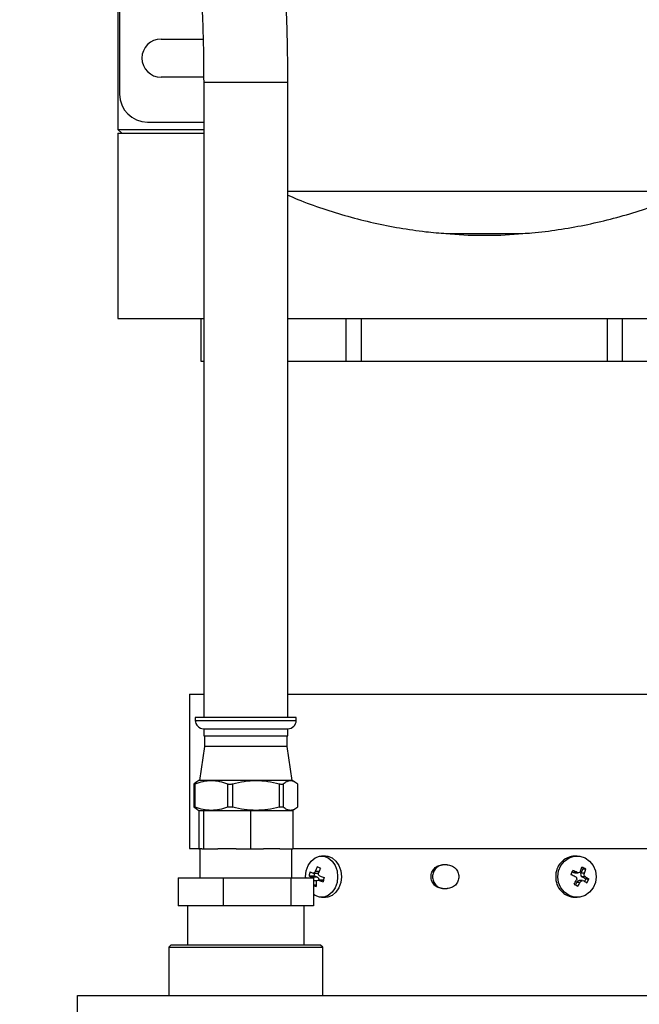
# Model space of a CAD drawing. Header units: inches. Extents: x 3 to 129, y 3 to 99.
# Tile 4 of 30: x 14.04 to 19.55, y 69.37 to 78.14. Entities that reach past the tile are written whole.
import ezdxf

# ---------------------------------------------------------------- set-up
doc = ezdxf.new("R2010")
doc.units = ezdxf.units.IN
doc.header["$LTSCALE"] = 12
doc.header["$MEASUREMENT"] = 0
doc.layers.add('DIMENSIONS', color=140, linetype='Continuous', lineweight=25)
doc.styles.add('SLDTEXTSTYLE0', font='TXT', dxfattribs={"width": 0.7})
doc.dimstyles.new('SLDDIMSTYLE0', dxfattribs={"dimtxt": 1.019531, "dimasz": 1.56, "dimexe": 0, "dimexo": 0.0625, "dimgap": 0.254883, "dimtad": 0, "dimtih": 1, "dimtoh": 1, "dimrnd": 1e-09, "dimzin": 12, "dimdsep": 46, "dimtxsty": 'SLDTEXTSTYLE0', "dimsah": 1, "dimcen": 0.09, "dimadec": 0, "dimazin": 3, "dimtfac": 1, "dimtofl": 0, "dimtmove": 0, "dimatfit": 3, "dimfxl": 0, "dimfrac": 2, "dimtolj": 1, "dimtzin": 12, "dimarcsym": 0})

# ---------------------------------------------------------------- blocks, each defined once
blk = doc.blocks.new('_D')
at = {"layer": 'DIMENSIONS'}
for p, q in [((14.3753, 86.5923), (5.7794, 86.5923)), ((7.2794, 86.5923), (7.2794, 75.6676)), ((5.3405, 73.8189), (4.9981, 73.8189)), ((4.9981, 73.8189), (4.9981, 72.1986)), ((9.2183, 73.8189), (9.5606, 73.8189)), ((9.5606, 73.8189), (9.5606, 72.1986)), ((4.9981, 72.1986), (5.3405, 72.1986)), ((9.5606, 72.1986), (9.2183, 72.1986)), ((7.2794, 58.8343), (7.2794, 71.9703)), ((13.9503, 58.8343), (5.7794, 58.8343))]:
    blk.add_line(p, q, dxfattribs=at)
for points in [[(7.2794, 86.5923), (7.0394, 85.0323), (7.5194, 85.0323)], [(7.2794, 58.8343), (7.5194, 60.3943), (7.0394, 60.3943)]]:
    blk.add_solid(points, dxfattribs=at)
at = {"layer": 'DIMENSIONS', "char_height": 1, "attachment_point": 1, "style": 'SLDTEXTSTYLE0'}
for s, insert in [('27.76', (5.3405, 75.3363)), ('705.1', (5.3405, 73.4876))]:
    blk.add_mtext(s, dxfattribs=dict(at, insert=insert))

msp = doc.modelspace()

# ---------------------------------------------------------------- linework, layer by layer
for p, q in [((14.9103, 82.4154), (14.9103, 77.1673)), ((14.9253, 80.9823), (14.9253, 77.4823)), ((15.2953, 77.9723), (15.6697, 77.9723)), ((15.6748, 77.6323), (15.2953, 77.6323)), ((15.6753, 77.5882), (15.6753, 71.9273)), ((15.6753, 77.5882), (16.4253, 77.5882)), ((16.4253, 71.9273), (16.4253, 77.5882)), ((15.1753, 77.2323), (15.6753, 77.2323)), ((14.9103, 77.1673), (14.9453, 77.1323)), ((14.9103, 77.1673), (15.6753, 77.1673)), ((14.9103, 77.1323), (14.9103, 75.4823)), ((14.9103, 77.1323), (15.6753, 77.1323)), ((16.4253, 76.6168), (20.0103, 76.6168)), ((17.8316, 76.2388), (18.03, 76.2256)), ((17.8316, 76.2388), (18.1753, 76.2388)), ((18.1753, 76.2388), (18.5189, 76.2388)), ((18.3206, 76.2256), (18.5189, 76.2388)), ((18.03, 76.2256), (18.1753, 76.2256)), ((18.1753, 76.2256), (18.3206, 76.2256)), ((14.9103, 75.4823), (15.6753, 75.4823)), ((15.6495, 75.4823), (15.6495, 75.1023)), ((16.4253, 75.4823), (20.9047, 75.4823)), ((16.945, 75.1023), (16.945, 75.4823)), ((17.0795, 75.1023), (17.0795, 75.4823)), ((19.271, 75.1023), (19.271, 75.4823)), ((19.4055, 75.1023), (19.4055, 75.4823)), ((15.6495, 75.1023), (15.6753, 75.1023)), ((16.4253, 75.1023), (16.945, 75.1023)), ((16.945, 75.1023), (17.0795, 75.1023)), ((17.0795, 75.1023), (19.271, 75.1023)), ((19.271, 75.1023), (19.4055, 75.1023)), ((19.4055, 75.1023), (19.9869, 75.1023)), ((15.5503, 72.1343), (15.5503, 70.7593)), ((15.5503, 72.1343), (15.6753, 72.1343)), ((16.4253, 72.1343), (20.8003, 72.1343)), ((15.6003, 71.9273), (15.6003, 71.9023)), ((16.5003, 71.9273), (15.6003, 71.9273)), ((15.6003, 71.9023), (16.5003, 71.9023)), ((16.5003, 71.9023), (16.5003, 71.9273)), ((15.6753, 71.8273), (15.6753, 71.7636)), ((15.6753, 71.7636), (16.4253, 71.7636)), ((15.6813, 71.7636), (15.6813, 71.6683)), ((16.4193, 71.6683), (16.4193, 71.7636)), ((16.4253, 71.7636), (16.4253, 71.8273)), ((15.6813, 71.6683), (15.6373, 71.3663)), ((15.7787, 71.6683), (15.6813, 71.6683)), ((16.4193, 71.6683), (15.7787, 71.6683)), ((16.4633, 71.3663), (16.4193, 71.6683)), ((15.5867, 71.3341), (15.5867, 71.1325)), ((15.6133, 71.3536), (15.589, 71.337)), ((15.5999, 71.1296), (15.5999, 71.337)), ((15.6333, 71.3663), (15.6128, 71.3545)), ((15.7433, 71.3663), (15.6333, 71.3663)), ((16.1413, 71.3663), (15.7433, 71.3663)), ((15.8868, 71.337), (15.8868, 71.1296)), ((15.9345, 71.1296), (15.9345, 71.337)), ((16.4482, 71.3663), (16.1413, 71.3663)), ((16.3481, 71.337), (16.3481, 71.1296)), ((16.3849, 71.1296), (16.3849, 71.337)), ((16.4673, 71.3663), (16.4482, 71.3663)), ((16.4877, 71.3545), (16.4673, 71.3663)), ((16.5115, 71.337), (16.5115, 71.1296)), ((16.5115, 71.337), (16.5138, 71.3341)), ((16.5138, 71.1325), (16.5138, 71.3341)), ((15.589, 71.1296), (15.6133, 71.1129)), ((15.6128, 71.1121), (15.6333, 71.1003)), ((15.6308, 71.1003), (15.6308, 70.7565)), ((15.6308, 71.1003), (15.6333, 71.1003)), ((15.6333, 71.1003), (15.6628, 71.1003)), ((15.6628, 71.1003), (15.6731, 71.1003)), ((15.6731, 71.1003), (15.6731, 70.7565)), ((15.6731, 71.1003), (15.7758, 71.1003)), ((15.7758, 71.1003), (15.9899, 71.1003)), ((15.9899, 71.1003), (16.0926, 71.1003)), ((16.0926, 71.1003), (16.0926, 70.7565)), ((16.0926, 71.1003), (16.185, 71.1003)), ((16.185, 71.1003), (16.3774, 71.1003)), ((16.3774, 71.1003), (16.4698, 71.1003)), ((16.4673, 71.1003), (16.4877, 71.1121)), ((16.4698, 71.1003), (16.4698, 70.7565)), ((16.5115, 71.1296), (16.5138, 71.1325)), ((15.5503, 70.7593), (15.6308, 70.7593)), ((15.6308, 70.7565), (15.6403, 70.7565)), ((15.6403, 70.7565), (15.6403, 70.5003)), ((15.6602, 70.7565), (15.6403, 70.7565)), ((15.6602, 70.7565), (15.6731, 70.7565)), ((15.6731, 70.7565), (15.8011, 70.7565)), ((15.9646, 70.7565), (15.8011, 70.7565)), ((15.9646, 70.7565), (16.0926, 70.7565)), ((16.0926, 70.7565), (16.2077, 70.7565)), ((16.3547, 70.7565), (16.2077, 70.7565)), ((16.3547, 70.7565), (16.4698, 70.7565)), ((16.4603, 70.5003), (16.4603, 70.7565)), ((16.4698, 70.7593), (20.8003, 70.7593)), ((16.7593, 70.6925), (16.7259, 70.6925)), ((19.0006, 70.6925), (18.9816, 70.6925)), ((16.6501, 70.5406), (16.6977, 70.5406)), ((16.6601, 70.5155), (16.6662, 70.5406)), ((16.6694, 70.5582), (16.7037, 70.5582)), ((17.8431, 70.6143), (17.8036, 70.6143)), ((18.9581, 70.5533), (18.97, 70.5471)), ((19.0008, 70.5471), (18.97, 70.5471)), ((18.9803, 70.5445), (19.0116, 70.5445)), ((19.0513, 70.5768), (19.0348, 70.5409)), ((19.0655, 70.5409), (19.0348, 70.5409)), ((19.0405, 70.5824), (19.0513, 70.5768)), ((19.0778, 70.5768), (19.0513, 70.5768)), ((15.4465, 70.5003), (15.4465, 70.2503)), ((15.4465, 70.5003), (15.8492, 70.5003)), ((15.8492, 70.5003), (15.8492, 70.2503)), ((15.8492, 70.5003), (16.4529, 70.5003)), ((16.4529, 70.5003), (16.4529, 70.2503)), ((16.4529, 70.5003), (16.654, 70.5003)), ((16.6135, 70.5155), (16.6601, 70.5155)), ((16.6359, 70.5036), (16.6402, 70.5003)), ((16.6898, 70.5036), (16.6359, 70.5036)), ((16.654, 70.5003), (16.654, 70.2503)), ((16.6837, 70.4723), (16.654, 70.4723)), ((16.6898, 70.5036), (16.6601, 70.5155)), ((16.7423, 70.478), (16.6961, 70.478)), ((16.742, 70.4768), (16.7026, 70.4768)), ((18.9978, 70.4601), (18.9865, 70.4354)), ((18.9978, 70.4601), (19.0285, 70.4601)), ((19.05, 70.4741), (19.0187, 70.4741)), ((19.0762, 70.5074), (19.0455, 70.5074)), ((19.0455, 70.5074), (19.079, 70.4898)), ((19.079, 70.4898), (19.0682, 70.4664)), ((19.079, 70.4898), (19.1055, 70.4898)), ((16.6765, 70.4341), (16.654, 70.4341)), ((16.654, 70.4311), (16.6764, 70.4222)), ((17.8036, 70.4043), (17.8431, 70.4043)), ((16.7259, 70.326), (16.7593, 70.326)), ((18.9816, 70.326), (19.0006, 70.326)), ((15.8492, 70.2503), (15.4465, 70.2503)), ((15.531, 70.2503), (15.531, 69.9003)), ((16.4529, 70.2503), (15.8492, 70.2503)), ((16.654, 70.2503), (16.4529, 70.2503)), ((16.5695, 69.9003), (16.5695, 70.2503)), ((15.3838, 69.9003), (15.3638, 69.8803)), ((15.3638, 69.8803), (15.3638, 69.4503)), ((15.3638, 69.8803), (16.7368, 69.8803)), ((16.7168, 69.9003), (15.3838, 69.9003)), ((16.7368, 69.8803), (16.7168, 69.9003)), ((16.7368, 69.4503), (16.7368, 69.8803)), ((14.5503, 69.4503), (30.8003, 69.4503)), ((14.5503, 69.2943), (14.5503, 69.4503))]:
    msp.add_line(p, q)
at = {"flags": 128}
for points in [[(16.5837, 70.5003), (16.5835, 70.5093), (16.5893, 70.5609), (16.6061, 70.6084), (16.6327, 70.6478), (16.6668, 70.676), (16.7057, 70.6907), (16.7462, 70.6907), (16.7851, 70.676), (16.8192, 70.6478), (16.8457, 70.6084), (16.8626, 70.5609), (16.8684, 70.5093), (16.8626, 70.4577), (16.8457, 70.4102), (16.8192, 70.3708), (16.7851, 70.3426), (16.7462, 70.3279), (16.7057, 70.3279), (16.6668, 70.3426), (16.654, 70.3511)], [(16.7593, 70.6925), (16.7796, 70.6907), (16.8185, 70.676), (16.8526, 70.6478), (16.8791, 70.6084), (16.8959, 70.5609), (16.9017, 70.5093), (16.8959, 70.4577), (16.8791, 70.4102), (16.8526, 70.3708), (16.8185, 70.3426), (16.7796, 70.3279), (16.7593, 70.326)], [(18.8295, 70.5093), (18.8364, 70.5609), (18.8567, 70.6084), (18.8886, 70.6478), (18.9295, 70.676), (18.9762, 70.6907), (19.0249, 70.6907), (19.0717, 70.676), (19.1126, 70.6478), (19.1445, 70.6084), (19.1647, 70.5609), (19.1717, 70.5093), (19.1647, 70.4577), (19.1445, 70.4102), (19.1126, 70.3708), (19.0717, 70.3426), (19.0249, 70.3279), (18.9762, 70.3279), (18.9295, 70.3426), (18.8886, 70.3708), (18.8567, 70.4102), (18.8364, 70.4577), (18.8295, 70.5093)]]:
    msp.add_lwpolyline(points, dxfattribs=at)
for centre, radius, start, end in [((15.2953, 77.8023), 0.17, 90, 270), ((15.1753, 77.4823), 0.25, 180, 270), ((15.6753, 71.9023), 0.075, 180, 270), ((16.4253, 71.9023), 0.075, 270, 0), ((18.9873, 70.5157), 0.1769, 91.85708, 182.07765), ((16.9528, 70.4536), 0.3449, 163.14034, 169.6719), ((17.0333, 70.4233), 0.388, 153.50306, 159.65182), ((17.0629, 70.4114), 0.388, 153.50306, 159.65182), ((18.3608, 70.8192), 0.6539, 333.63696, 337.09848), ((18.9803, 70.5666), 0.022, 242.10657, 269.94566), ((18.519, 70.7543), 0.5491, 339.10923, 343.07041), ((19.0581, 70.5299), 0.0258, 154.75302, 240.58978), ((18.5526, 70.7367), 0.5491, 339.10923, 343.07041), ((16.9774, 70.4262), 0.301, 173.47148, 180.75586), ((16.6785, 70.4811), 0.0251, 352.75597, 63.21571), ((17.0789, 70.4031), 0.3449, 163.14034, 169.6719), ((18.9873, 70.5029), 0.1769, 177.92235, 268.14292), ((18.3665, 70.8149), 0.7132, 328.46083, 331.7879), ((19.0191, 70.4508), 0.0232, 90.90416, 156.52471), ((18.4, 70.7972), 0.7132, 328.46083, 331.7879), ((18.5032, 70.7442), 0.6539, 333.63696, 337.09848)]:
    msp.add_arc(centre, radius, start, end)
for points, knots in [([(16.4253, 77.5882), (16.4246, 77.6994), (16.4232, 77.9152), (16.4129, 78.2292), (16.3981, 78.5239), (16.3791, 78.7998), (16.3572, 79.0574), (16.3331, 79.2973), (16.3048, 79.5445), (16.2722, 79.7949), (16.2358, 80.0447), (16.2002, 80.2663), (16.1639, 80.4762), (16.1278, 80.6706), (16.0925, 80.849), (16.06, 81.0055), (16.0275, 81.1541), (15.9932, 81.3071), (15.9569, 81.4617), (15.9178, 81.6208), (15.8757, 81.7848), (15.8267, 81.9681), (15.774, 82.1559), (15.7193, 82.3419), (15.6701, 82.5022), (15.6271, 82.6374), (15.5938, 82.7389), (15.5673, 82.8179), (15.543, 82.8893), (15.5154, 82.9689), (15.4832, 83.0595), (15.4503, 83.1493), (15.4184, 83.2342), (15.3886, 83.3113), (15.363, 83.3753), (15.3424, 83.4253), (15.3303, 83.4537), (15.3236, 83.4691), (15.3203, 83.4764), (15.3201, 83.4767), (15.32, 83.4769)], [0, 0, 0, 0, 0.043621, 0.084688, 0.123272, 0.15944, 0.193259, 0.224796, 0.254121, 0.290957, 0.323927, 0.353213, 0.378994, 0.407529, 0.430792, 0.45038, 0.47033, 0.490849, 0.511896, 0.532777, 0.555537, 0.5792, 0.608934, 0.634963, 0.660232, 0.681655, 0.699531, 0.711398, 0.723349, 0.738972, 0.758484, 0.782246, 0.80576, 0.833272, 0.865624, 0.897354, 0.934116, 0.955709, 0.97911, 1, 1, 1, 1]), ([(14.6007, 83.264), (14.6012, 83.2628), (14.6021, 83.2604), (14.6072, 83.2481), (14.6144, 83.2306), (14.6237, 83.2079), (14.6366, 83.1762), (14.6541, 83.1326), (14.677, 83.0744), (14.7039, 83.0047), (14.7344, 82.9237), (14.7674, 82.8338), (14.7962, 82.7534), (14.8223, 82.679), (14.8513, 82.5945), (14.8885, 82.4834), (14.9361, 82.3366), (14.9882, 82.1685), (15.0389, 81.9979), (15.0819, 81.8467), (15.1177, 81.7163), (15.1481, 81.6022), (15.1776, 81.4879), (15.2085, 81.3646), (15.2407, 81.2315), (15.2717, 81.0997), (15.3011, 80.9687), (15.3286, 80.8399), (15.3564, 80.7058), (15.3863, 80.5547), (15.4218, 80.366), (15.4626, 80.1321), (15.5075, 79.8474), (15.5533, 79.5154), (15.5893, 79.2039), (15.6161, 78.9241), (15.6353, 78.6877), (15.6518, 78.4357), (15.6647, 78.1677), (15.6735, 77.8835), (15.6747, 77.6884), (15.6753, 77.5882)], [0, 0, 0, 0, 0.0287493, 0.0550058, 0.0789999, 0.1009433, 0.1210288, 0.1508401, 0.1766787, 0.1991283, 0.2274416, 0.2503353, 0.268559, 0.282728, 0.2985565, 0.3186875, 0.3432544, 0.3726349, 0.398064, 0.4203668, 0.4391073, 0.4543242, 0.4689333, 0.4874778, 0.5062316, 0.5247176, 0.5427818, 0.5603948, 0.5777101, 0.5979521, 0.6223738, 0.6549906, 0.6935334, 0.7383972, 0.7899776, 0.8198068, 0.8516375, 0.8855215, 0.9215092, 0.9596512, 1, 1, 1, 1]), ([(16.4253, 76.5815), (16.4548, 76.5686), (16.5562, 76.5244), (16.7346, 76.4608), (16.9596, 76.3907), (17.1884, 76.333), (17.42, 76.2876), (17.6363, 76.2555), (17.7757, 76.2444), (17.8367, 76.2395)], [0, 0, 0, 0, 0.066176, 0.227561, 0.38908, 0.55072, 0.71247, 0.874323, 1, 1, 1, 1]), ([(18.5168, 76.24), (18.544, 76.2417), (18.6499, 76.2483), (18.8336, 76.2725), (19.0672, 76.3126), (19.2984, 76.366), (19.5267, 76.431), (19.7509, 76.509), (19.9122, 76.5716), (19.9969, 76.6115), (20.0099, 76.6176)], [0, 0, 0, 0, 0.052725, 0.205708, 0.358781, 0.511951, 0.665223, 0.818608, 0.972117, 1, 1, 1, 1]), ([(15.6765, 71.8273), (15.6768, 71.8273), (15.6777, 71.8273), (15.6963, 71.8273), (15.7274, 71.8273), (15.7587, 71.8273), (15.7743, 71.8273)], [0, 0, 0, 0, 0.207937, 0.471958, 0.735979, 1, 1, 1, 1]), ([(15.7743, 71.8273), (15.7919, 71.8273), (15.8272, 71.8273), (15.8915, 71.8273), (15.9612, 71.8273), (16.0345, 71.8273), (16.1084, 71.8273), (16.18, 71.8273), (16.2467, 71.8273), (16.3058, 71.8273), (16.355, 71.8273), (16.3928, 71.8273), (16.4163, 71.8273), (16.4266, 71.8273), (16.4244, 71.8273), (16.4241, 71.8273)], [0, 0, 0, 0, 0.081884, 0.163768, 0.245652, 0.327535, 0.409419, 0.491303, 0.573187, 0.655071, 0.736955, 0.818838, 0.900722, 0.982606, 1, 1, 1, 1]), ([(15.589, 71.337), (15.5877, 71.3359), (15.587, 71.335), (15.5866, 71.3338), (15.5869, 71.3335), (15.5889, 71.3335), (15.5904, 71.3338), (15.5945, 71.335), (15.597, 71.3359), (15.5999, 71.337)], [0, 0, 0, 0, 0.25, 0.25, 0.5, 0.5, 0.75, 0.75, 1, 1, 1, 1]), ([(15.5999, 71.337), (15.6234, 71.3461), (15.6471, 71.3535), (15.6949, 71.3636), (15.719, 71.3663), (15.7433, 71.3663)], [0, 0, 0, 0, 0.5, 0.5, 1, 1, 1, 1]), ([(15.7433, 71.3663), (15.7677, 71.3663), (15.7918, 71.3636), (15.8396, 71.3535), (15.8633, 71.3461), (15.8868, 71.337)], [0, 0, 0, 0, 0.5, 0.5, 1, 1, 1, 1]), ([(15.8868, 71.337), (15.8897, 71.3359), (15.893, 71.335), (15.9004, 71.3338), (15.9044, 71.3335), (15.9128, 71.3335), (15.9172, 71.3338), (15.9259, 71.335), (15.9303, 71.3359), (15.9345, 71.337)], [0, 0, 0, 0, 0.25, 0.25, 0.5, 0.5, 0.75, 0.75, 1, 1, 1, 1]), ([(15.9345, 71.337), (15.9684, 71.3461), (16.0025, 71.3535), (16.0714, 71.3636), (16.1062, 71.3663), (16.1413, 71.3663)], [0, 0, 0, 0, 0.5, 0.5, 1, 1, 1, 1]), ([(16.1413, 71.3663), (16.1764, 71.3663), (16.2112, 71.3636), (16.28, 71.3535), (16.3142, 71.3461), (16.3481, 71.337)], [0, 0, 0, 0, 0.5, 0.5, 1, 1, 1, 1]), ([(16.3481, 71.337), (16.3523, 71.3359), (16.3563, 71.335), (16.3641, 71.3338), (16.3677, 71.3335), (16.3742, 71.3335), (16.3771, 71.3338), (16.3817, 71.335), (16.3836, 71.3359), (16.3849, 71.337)], [0, 0, 0, 0, 0.25, 0.25, 0.5, 0.5, 0.75, 0.75, 1, 1, 1, 1]), ([(16.3849, 71.337), (16.3952, 71.3461), (16.4057, 71.3535), (16.4268, 71.3636), (16.4374, 71.3663), (16.4482, 71.3663)], [0, 0, 0, 0, 0.5, 0.5, 1, 1, 1, 1]), ([(16.4482, 71.3663), (16.459, 71.3663), (16.4696, 71.3636), (16.4907, 71.3535), (16.5012, 71.3461), (16.5115, 71.337)], [0, 0, 0, 0, 0.5, 0.5, 1, 1, 1, 1]), ([(15.589, 71.1296), (15.5877, 71.1307), (15.587, 71.1316), (15.5866, 71.1328), (15.5869, 71.1331), (15.5889, 71.1331), (15.5904, 71.1328), (15.5945, 71.1316), (15.597, 71.1307), (15.5999, 71.1296)], [0, 0, 0, 0, 0.25, 0.25, 0.5, 0.5, 0.75, 0.75, 1, 1, 1, 1]), ([(15.7433, 71.1003), (15.719, 71.1003), (15.6949, 71.103), (15.6471, 71.1131), (15.6234, 71.1205), (15.5999, 71.1296)], [0, 0, 0, 0, 0.5, 0.5, 1, 1, 1, 1]), ([(15.8868, 71.1296), (15.8633, 71.1205), (15.8396, 71.1131), (15.7918, 71.103), (15.7677, 71.1003), (15.7433, 71.1003)], [0, 0, 0, 0, 0.5, 0.5, 1, 1, 1, 1]), ([(15.8868, 71.1296), (15.8897, 71.1307), (15.893, 71.1316), (15.9004, 71.1328), (15.9044, 71.1331), (15.9128, 71.1331), (15.9172, 71.1328), (15.9259, 71.1316), (15.9303, 71.1307), (15.9345, 71.1296)], [0, 0, 0, 0, 0.25, 0.25, 0.5, 0.5, 0.75, 0.75, 1, 1, 1, 1]), ([(16.1413, 71.1003), (16.1062, 71.1003), (16.0714, 71.103), (16.0025, 71.1131), (15.9684, 71.1205), (15.9345, 71.1296)], [0, 0, 0, 0, 0.5, 0.5, 1, 1, 1, 1]), ([(16.3481, 71.1296), (16.3142, 71.1205), (16.28, 71.1131), (16.2112, 71.103), (16.1764, 71.1003), (16.1413, 71.1003)], [0, 0, 0, 0, 0.5, 0.5, 1, 1, 1, 1]), ([(16.3481, 71.1296), (16.3523, 71.1307), (16.3563, 71.1316), (16.3641, 71.1328), (16.3677, 71.1331), (16.3742, 71.1331), (16.3771, 71.1328), (16.3817, 71.1316), (16.3836, 71.1307), (16.3849, 71.1296)], [0, 0, 0, 0, 0.25, 0.25, 0.5, 0.5, 0.75, 0.75, 1, 1, 1, 1]), ([(16.4482, 71.1003), (16.4374, 71.1003), (16.4268, 71.103), (16.4057, 71.1131), (16.3952, 71.1205), (16.3849, 71.1296)], [0, 0, 0, 0, 0.5, 0.5, 1, 1, 1, 1]), ([(16.5115, 71.1296), (16.5012, 71.1205), (16.4907, 71.1131), (16.4696, 71.103), (16.459, 71.1003), (16.4482, 71.1003)], [0, 0, 0, 0, 0.5, 0.5, 1, 1, 1, 1]), ([(16.6694, 70.5582), (16.6683, 70.5551), (16.6667, 70.5522), (16.663, 70.5472), (16.6609, 70.545), (16.6541, 70.5405), (16.6491, 70.5398), (16.6451, 70.5418)], [0, 0, 0, 0, 0.25, 0.25, 0.5, 0.5, 1, 1, 1, 1]), ([(16.7119, 70.515), (16.7091, 70.516), (16.7065, 70.5176), (16.7021, 70.5217), (16.7004, 70.5244), (16.6968, 70.5331), (16.6968, 70.5401), (16.6991, 70.5463)], [0, 0, 0, 0, 0.25, 0.25, 0.5, 0.5, 1, 1, 1, 1]), ([(17.8036, 70.4043), (17.7967, 70.4043), (17.79, 70.405), (17.7768, 70.4076), (17.7702, 70.4097), (17.7577, 70.4149), (17.7518, 70.4182), (17.7406, 70.4258), (17.7353, 70.4302), (17.7258, 70.4399), (17.7215, 70.4452), (17.714, 70.4567), (17.7108, 70.4628), (17.7056, 70.4754), (17.7037, 70.482), (17.701, 70.4956), (17.7004, 70.5024), (17.7004, 70.5161), (17.701, 70.523), (17.7037, 70.5365), (17.7056, 70.543), (17.7107, 70.5558), (17.714, 70.5619), (17.7214, 70.5733), (17.7257, 70.5786), (17.7353, 70.5884), (17.7405, 70.5927), (17.7516, 70.6004), (17.7577, 70.6036), (17.7702, 70.6089), (17.7766, 70.6109), (17.7899, 70.6136), (17.7967, 70.6143), (17.8036, 70.6143)], [0, 0, 0, 0, 0.0625, 0.0625, 0.125, 0.125, 0.1875, 0.1875, 0.25, 0.25, 0.3125, 0.3125, 0.375, 0.375, 0.4375, 0.4375, 0.5, 0.5, 0.5625, 0.5625, 0.625, 0.625, 0.6875, 0.6875, 0.75, 0.75, 0.8125, 0.8125, 0.875, 0.875, 0.9375, 0.9375, 1, 1, 1, 1]), ([(17.8165, 70.6143), (17.8097, 70.6143), (17.803, 70.6136), (17.7898, 70.6109), (17.7832, 70.6089), (17.7707, 70.6037), (17.7648, 70.6004), (17.7536, 70.5928), (17.7483, 70.5884), (17.7388, 70.5787), (17.7345, 70.5734), (17.727, 70.5619), (17.7238, 70.5558), (17.7187, 70.5432), (17.7167, 70.5366), (17.714, 70.523), (17.7134, 70.5162), (17.7134, 70.5025), (17.714, 70.4956), (17.7167, 70.4821), (17.7186, 70.4756), (17.7237, 70.4628), (17.727, 70.4567), (17.7344, 70.4453), (17.7387, 70.44), (17.7483, 70.4302), (17.7535, 70.4258), (17.7646, 70.4182), (17.7707, 70.415), (17.7832, 70.4097), (17.7896, 70.4077), (17.8029, 70.405), (17.8097, 70.4043), (17.8165, 70.4043)], [0, 0, 0, 0, 0.0625, 0.0625, 0.125, 0.125, 0.1875, 0.1875, 0.25, 0.25, 0.3125, 0.3125, 0.375, 0.375, 0.4375, 0.4375, 0.5, 0.5, 0.5625, 0.5625, 0.625, 0.625, 0.6875, 0.6875, 0.75, 0.75, 0.8125, 0.8125, 0.875, 0.875, 0.9375, 0.9375, 1, 1, 1, 1]), ([(17.8431, 70.6143), (17.8499, 70.6143), (17.8567, 70.6136), (17.87, 70.611), (17.8766, 70.6089), (17.8892, 70.6037), (17.8951, 70.6005), (17.9065, 70.5928), (17.9118, 70.5884), (17.9215, 70.5787), (17.9258, 70.5735), (17.9334, 70.562), (17.9367, 70.5559), (17.9445, 70.5369), (17.9473, 70.5232), (17.9473, 70.5024), (17.9466, 70.4955), (17.944, 70.4821), (17.942, 70.4755), (17.9367, 70.4628), (17.9335, 70.4567), (17.9259, 70.4453), (17.9215, 70.4399), (17.9119, 70.4302), (17.9067, 70.4259), (17.8953, 70.4182), (17.8892, 70.4149), (17.8704, 70.4071), (17.8568, 70.4043), (17.8431, 70.4043)], [0, 0, 0, 0, 0.0625, 0.0625, 0.125, 0.125, 0.1875, 0.1875, 0.25, 0.25, 0.3125, 0.3125, 0.375, 0.375, 0.5, 0.5, 0.5625, 0.5625, 0.625, 0.625, 0.6875, 0.6875, 0.75, 0.75, 0.8125, 0.8125, 0.875, 0.875, 1, 1, 1, 1]), ([(19.032, 70.5585), (19.0309, 70.5556), (19.0292, 70.553), (19.0249, 70.5486), (19.0222, 70.5469), (19.0135, 70.5437), (19.0067, 70.5442), (19.0008, 70.5471)], [0, 0, 0, 0, 0.25, 0.25, 0.5, 0.5, 1, 1, 1, 1]), ([(19.0762, 70.5074), (19.0737, 70.5088), (19.0714, 70.5108), (19.0676, 70.5158), (19.0661, 70.5187), (19.0631, 70.528), (19.0633, 70.535), (19.0655, 70.5409)], [0, 0, 0, 0, 0.25, 0.25, 0.5, 0.5, 1, 1, 1, 1]), ([(16.6783, 70.4604), (16.6787, 70.4635), (16.6796, 70.4664), (16.6824, 70.4714), (16.6843, 70.4736), (16.6911, 70.4781), (16.697, 70.4788), (16.7026, 70.4768)], [0, 0, 0, 0, 0.25, 0.25, 0.5, 0.5, 1, 1, 1, 1]), ([(18.9843, 70.5112), (18.9873, 70.5097), (18.9899, 70.5078), (18.9942, 70.5028), (18.9958, 70.4999), (18.9988, 70.4906), (18.9981, 70.4836), (18.995, 70.4777)], [0, 0, 0, 0, 0.25, 0.25, 0.5, 0.5, 1, 1, 1, 1]), ([(19.0285, 70.4601), (19.0301, 70.463), (19.0321, 70.4656), (19.0369, 70.47), (19.0397, 70.4717), (19.0484, 70.4748), (19.0547, 70.4744), (19.0597, 70.4715)], [0, 0, 0, 0, 0.25, 0.25, 0.5, 0.5, 1, 1, 1, 1])]:
    msp.add_open_spline(points, degree=3, knots=knots)
for points in [[(16.6451, 70.5418), (16.6366, 70.5458), (16.6292, 70.5498), (16.6227, 70.5536)], [(16.7156, 70.5845), (16.705, 70.5885), (16.6951, 70.5924), (16.686, 70.5964)], [(18.9466, 70.5288), (18.9593, 70.5231), (18.9719, 70.5172), (18.9843, 70.5112)], [(19.0008, 70.5471), (18.9883, 70.5531), (18.9758, 70.559), (18.9631, 70.5647)], [(19.0778, 70.5768), (19.0671, 70.5827), (19.0559, 70.5885), (19.0443, 70.5944)], [(16.6135, 70.5155), (16.6199, 70.5116), (16.6274, 70.5076), (16.6359, 70.5036)], [(16.7026, 70.4768), (16.7145, 70.4728), (16.7268, 70.4688), (16.7396, 70.4649)], [(16.7119, 70.515), (16.7237, 70.511), (16.7361, 70.507), (16.7489, 70.5031)], [(18.9743, 70.4418), (18.9859, 70.4359), (18.9971, 70.4301), (19.0079, 70.4242)], [(19.0597, 70.4715), (19.0702, 70.4655), (19.08, 70.4596), (19.0891, 70.4539)], [(19.0762, 70.5074), (19.0867, 70.5014), (19.0965, 70.4955), (19.1055, 70.4898)]]:
    msp.add_open_spline(points, degree=3)

# ---------------------------------------------------------------- dimensions: what is measured, and where the dimension line sits
at = {"layer": 'DIMENSIONS'}
dim = msp.add_linear_dim(base=(7.2794, 86.5923), p1=(14.5503, 58.8343), p2=(14.9753, 86.5923), angle=90, dimstyle='SLDDIMSTYLE0', dxfattribs=at)
dim.commit()
dim.dimension.update_dxf_attribs({"geometry": '_D', "text_midpoint": (7.2794, 73.8189), "dimtype": 160})

doc.saveas('drawing.dxf')
